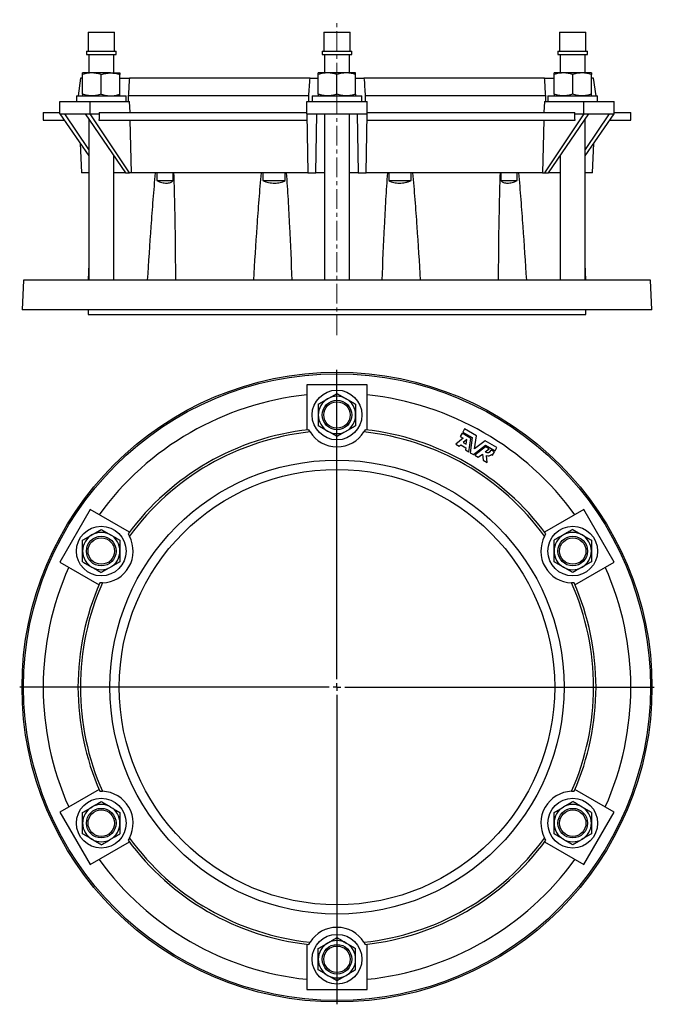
# Model space of a CAD drawing. Header units: millimetres. Extents: x 11 to 837, y -526 to 616.
# Tile 1 of 2: x 11 to 419, y -17 to 616. Entities that reach past the tile are written whole.
import ezdxf

# ---------------------------------------------------------------- set-up
doc = ezdxf.new("R2010")
doc.units = ezdxf.units.MM
doc.linetypes.add('CENTERX2', pattern=[20.32, 12.7, -2.54, 2.54, -2.54])
doc.layers.add('FORMAT', color=7, linetype='Continuous')

# ---------------------------------------------------------------- blocks, each defined once
blk = doc.blocks.new('SW_CENTERMARKSYMBOL_0')
at = {"layer": 'FORMAT', "color": 0}
for p, q in [((0, 5), (0, 204)), ((-5, 0), (-204, 0)), ((0, 0), (-2.5, 0)), ((0, 0), (0, 2.5)), ((0, 0), (0, -2.5)), ((0, 0), (2.5, 0)), ((5, 0), (204, 0)), ((0, -5), (0, -204))]:
    blk.add_line(p, q, dxfattribs=at)

msp = doc.modelspace()

# ---------------------------------------------------------------- linework, layer by layer
at = {"color": 7, "linetype": 'Continuous', "lineweight": 25}
for p, q in [((54.46, 608.08), (54.46, 595.81)), ((54.46, 608.08), (71.46, 608.08)), ((71.46, 595.81), (71.46, 608.08)), ((206.01, 608.08), (206.01, 595.81)), ((206.01, 608.08), (210.26, 608.08)), ((210.26, 608.08), (223.01, 608.08)), ((223.01, 595.81), (223.01, 608.08)), ((357.57, 608.08), (357.57, 595.81)), ((357.57, 608.08), (370.31, 608.08)), ((370.31, 608.08), (374.57, 608.08)), ((374.57, 595.81), (374.57, 608.08)), ((53.43, 595.81), (53.43, 593.81)), ((53.43, 595.81), (72.48, 595.81)), ((72.48, 593.81), (72.48, 595.81)), ((204.99, 595.81), (204.99, 593.81)), ((204.99, 595.81), (209.74, 595.81)), ((209.74, 595.81), (224.04, 595.81)), ((224.04, 593.81), (224.04, 595.81)), ((356.54, 595.81), (356.54, 593.81)), ((356.54, 595.81), (370.82, 595.81)), ((370.82, 595.81), (375.59, 595.81)), ((375.59, 593.81), (375.59, 595.81)), ((53.43, 593.81), (72.48, 593.81)), ((54.96, 593.81), (54.96, 581.88)), ((70.96, 581.88), (70.96, 593.81)), ((204.99, 593.81), (209.74, 593.81)), ((206.51, 593.81), (206.51, 581.88)), ((209.74, 593.81), (224.04, 593.81)), ((222.51, 581.88), (222.51, 593.81)), ((356.54, 593.81), (370.82, 593.81)), ((358.07, 593.81), (358.07, 581.88)), ((370.82, 593.81), (375.59, 593.81)), ((374.07, 581.88), (374.07, 593.81)), ((49.51, 578.58), (48, 567.08)), ((50.96, 578.58), (49.51, 578.58)), ((56.96, 581.88), (50.96, 581.88)), ((50.96, 568.16), (50.96, 580.81)), ((68.96, 581.88), (56.96, 581.88)), ((62.96, 568.16), (62.96, 580.81)), ((68.96, 581.88), (74.96, 581.88)), ((74.96, 568.16), (74.96, 580.81)), ((74.96, 578.58), (81.09, 578.58)), ((197.16, 578.58), (81.09, 578.58)), ((197.16, 578.58), (202.51, 578.58)), ((208.51, 581.88), (202.51, 581.88)), ((202.51, 568.16), (202.51, 580.81)), ((220.51, 581.88), (208.51, 581.88)), ((214.51, 568.16), (214.51, 580.81)), ((226.51, 581.88), (220.51, 581.88)), ((226.51, 568.16), (226.51, 580.81)), ((226.51, 578.58), (231.86, 578.58)), ((347.94, 578.58), (231.86, 578.58)), ((347.94, 578.58), (354.07, 578.58)), ((360.07, 581.88), (354.07, 581.88)), ((354.07, 568.16), (354.07, 580.81)), ((372.07, 581.88), (360.07, 581.88)), ((366.07, 568.16), (366.07, 580.81)), ((378.07, 581.88), (372.07, 581.88)), ((378.07, 568.16), (378.07, 580.81)), ((379.51, 578.58), (378.07, 578.58)), ((381.03, 567.08), (379.51, 578.58)), ((36.32, 555.58), (36.32, 563.58)), ((36.32, 563.58), (55.82, 563.58)), ((46.96, 567.08), (46.96, 563.58)), ((46.96, 567.08), (49.1, 567.08)), ((49.1, 567.08), (78.96, 567.08)), ((55.82, 555.58), (55.82, 563.58)), ((55.82, 563.58), (81.17, 563.58)), ((78.96, 563.58), (78.96, 567.08)), ((196.33, 567.02), (80.25, 567.02)), ((81.44, 556.48), (81.17, 563.58)), ((195.01, 555.58), (195.01, 563.58)), ((195.01, 563.58), (234.01, 563.58)), ((198.51, 567.08), (198.51, 563.58)), ((198.51, 567.08), (214.51, 567.08)), ((214.51, 567.08), (230.51, 567.08)), ((230.51, 563.58), (230.51, 567.08)), ((348.77, 567.02), (232.69, 567.02)), ((234.01, 555.58), (234.01, 563.58)), ((347.85, 563.58), (347.58, 556.48)), ((347.85, 563.58), (373.2, 563.58)), ((350.07, 567.08), (350.07, 563.58)), ((350.07, 567.08), (379.92, 567.08)), ((373.2, 555.58), (373.2, 563.58)), ((373.2, 563.58), (392.7, 563.58)), ((379.92, 567.08), (382.07, 567.08)), ((382.07, 563.58), (382.07, 567.08)), ((392.7, 555.58), (392.7, 563.58)), ((25.61, 556.48), (25.61, 551.48)), ((25.61, 556.48), (36.32, 556.48)), ((25.61, 551.48), (39.14, 551.48)), ((36.32, 555.58), (39.62, 555.58)), ((36.32, 555.58), (54.96, 528.46)), ((39.62, 555.58), (52.52, 555.58)), ((54.96, 532.55), (39.62, 555.58)), ((52.52, 555.58), (55.82, 555.58)), ((52.52, 555.58), (78.63, 517.58)), ((54.96, 552.04), (54.96, 448.58)), ((55.82, 555.58), (61.54, 555.58)), ((81.13, 517.58), (55.82, 555.58)), ((61.49, 551.48), (195.1, 551.48)), ((61.54, 556.48), (61.54, 555.58)), ((61.54, 556.48), (195.01, 556.48)), ((82.45, 517.58), (81.58, 551.48)), ((195.01, 555.58), (201.6, 555.58)), ((195.01, 555.58), (195.81, 517.58)), ((200.81, 517.58), (201.6, 555.58)), ((201.6, 555.58), (227.42, 555.58)), ((206.51, 555.58), (206.51, 448.58)), ((222.51, 448.58), (222.51, 555.58)), ((227.42, 555.58), (234.01, 555.58)), ((227.42, 555.58), (228.22, 517.58)), ((233.22, 517.58), (234.01, 555.58)), ((233.93, 551.48), (367.53, 551.48)), ((234.01, 556.48), (367.48, 556.48)), ((347.44, 551.48), (346.58, 517.58)), ((373.2, 555.58), (347.89, 517.58)), ((350.39, 517.58), (376.5, 555.58)), ((367.48, 555.58), (367.48, 556.48)), ((367.48, 555.58), (373.2, 555.58)), ((373.2, 555.58), (376.5, 555.58)), ((389.41, 555.58), (374.07, 532.55)), ((374.07, 528.46), (392.7, 555.58)), ((374.07, 448.58), (374.07, 552.04)), ((376.5, 555.58), (389.41, 555.58)), ((389.41, 555.58), (392.7, 555.58)), ((389.89, 551.48), (403.41, 551.48)), ((392.7, 556.48), (403.41, 556.48)), ((403.41, 551.48), (403.41, 556.48)), ((49.31, 536.67), (50.15, 517.58)), ((378.88, 517.58), (379.71, 536.67)), ((70.96, 448.58), (70.96, 528.76)), ((358.07, 528.76), (358.07, 448.58)), ((54.96, 517.58), (50.15, 517.58)), ((78.63, 517.58), (70.96, 517.58)), ((78.63, 517.58), (81.13, 517.58)), ((82.45, 517.58), (81.13, 517.58)), ((195.81, 517.58), (82.45, 517.58)), ((98.66, 517.58), (98.66, 512.58)), ((109.14, 512.58), (109.14, 517.58)), ((166.87, 517.58), (166.87, 512.58)), ((181.19, 512.58), (181.19, 517.58)), ((195.81, 517.58), (200.81, 517.58)), ((206.51, 517.58), (200.81, 517.58)), ((228.22, 517.58), (222.51, 517.58)), ((228.22, 517.58), (233.22, 517.58)), ((346.58, 517.58), (233.22, 517.58)), ((247.84, 517.58), (247.84, 512.58)), ((262.16, 512.58), (262.16, 517.58)), ((319.88, 517.58), (319.88, 512.58)), ((330.36, 512.58), (330.36, 517.58)), ((346.58, 517.58), (347.89, 517.58)), ((347.89, 517.58), (350.39, 517.58)), ((358.07, 517.58), (350.39, 517.58)), ((378.88, 517.58), (374.07, 517.58)), ((98.66, 512.58), (109.14, 512.58)), ((166.87, 512.58), (181.19, 512.58)), ((247.84, 512.58), (262.16, 512.58)), ((319.88, 512.58), (330.36, 512.58)), ((54.96, 459.08), (54.5, 448.58)), ((374.52, 448.58), (374.07, 459.08)), ((13.01, 448.58), (12.01, 429.58)), ((416.01, 448.58), (13.01, 448.58)), ((417.01, 429.58), (416.01, 448.58)), ((417.01, 429.58), (12.01, 429.58)), ((54.51, 429.58), (54.51, 426.58)), ((54.51, 426.58), (244.81, 426.58)), ((244.81, 426.58), (374.51, 426.58)), ((374.51, 426.58), (374.51, 429.58)), ((195.01, 381.37), (195.01, 352.25)), ((234.01, 381.37), (195.01, 381.37)), ((234.01, 352.25), (234.01, 381.37)), ((294.89, 350.08), (293.74, 348.1)), ((300.52, 346.83), (294.89, 350.08)), ((296.53, 352.93), (295.34, 350.88)), ((295.34, 350.88), (301.51, 347.32)), ((304.1, 348.56), (296.53, 352.93)), ((302.92, 340), (304.1, 348.56)), ((295.69, 346.98), (290.81, 343.03)), ((290.81, 343.03), (293.01, 341.76)), ((293.01, 341.76), (294.06, 342.61)), ((293.74, 348.1), (295.69, 346.98)), ((294.06, 342.61), (297.28, 340.75)), ((298.02, 346.11), (295.66, 344.2)), ((295.66, 344.2), (297.6, 343.07)), ((297.6, 343.07), (298.02, 346.11)), ((299.32, 338.12), (300.52, 346.83)), ((301.51, 347.32), (300.17, 337.63)), ((302.24, 336.43), (309.96, 342.43)), ((309.74, 345.3), (302.92, 340)), ((317.31, 340.93), (309.74, 345.3)), ((309.96, 342.43), (316.13, 338.88)), ((297.28, 340.75), (297.1, 339.4)), ((297.1, 339.4), (299.32, 338.12)), ((300.17, 337.63), (302.24, 336.43)), ((310.04, 341.33), (303.1, 335.94)), ((303.1, 335.94), (305.31, 334.66)), ((305.31, 334.66), (308.04, 336.78)), ((308.04, 336.78), (308.53, 332.8)), ((309.73, 338.09), (312.26, 340.05)), ((312.26, 340.05), (310.04, 341.33)), ((311.1, 331.32), (310.55, 335.82)), ((315.67, 338.08), (313.69, 339.23)), ((313.93, 336.45), (314.53, 336.1)), ((314.53, 336.1), (315.67, 338.08)), ((316.13, 338.88), (317.31, 340.93)), ((308.53, 332.8), (311.1, 331.32)), ((55.82, 301.01), (36.32, 267.23)), ((81.04, 286.45), (55.82, 301.01)), ((373.2, 301.01), (347.98, 286.45)), ((392.7, 267.23), (373.2, 301.01)), ((36.32, 267.23), (61.54, 252.67)), ((367.48, 252.67), (392.7, 267.23)), ((61.54, 121.07), (36.32, 106.51)), ((392.7, 106.51), (367.48, 121.07)), ((36.32, 106.51), (55.82, 72.73)), ((373.2, 72.73), (392.7, 106.51)), ((55.82, 72.73), (81.04, 87.3)), ((347.98, 87.3), (373.2, 72.73)), ((195.01, 21.5), (195.01, -7.63)), ((234.01, -7.63), (234.01, 21.5)), ((195.01, -7.63), (234.01, -7.63))]:
    msp.add_line(p, q, dxfattribs=at)
for centre, radius in [((214.51, 186.87), 202.5), ((214.51, 186.87), 201.5), ((214.51, 361.87), 16), ((214.51, 361.87), 9.52), ((214.51, 361.87), 8.5), ((214.51, 186.87), 146), ((214.51, 186.87), 140), ((62.96, 274.37), 16), ((366.07, 274.37), 16), ((62.96, 274.37), 9.53), ((62.96, 274.37), 8.5), ((366.07, 274.37), 9.52), ((366.07, 274.37), 8.5), ((62.96, 99.37), 16), ((366.07, 99.37), 16), ((62.96, 99.37), 9.52), ((62.96, 99.37), 8.5), ((366.07, 99.37), 9.52), ((366.07, 99.37), 8.5), ((214.51, 11.87), 16), ((214.51, 11.87), 9.53), ((214.51, 11.87), 8.5)]:
    msp.add_circle(centre, radius, dxfattribs=at)
for centre, radius, start, end in [((214.51, 186.87), 188.9, 95.92515, 144.07485), ((214.51, 361.87), 12, 60, 120), ((214.51, 186.87), 188.9, 35.92515, 84.07485), ((214.51, 361.87), 12, 120, 180), ((214.51, 361.87), 12, 0, 60), ((214.51, 361.87), 12, 180, 240), ((214.51, 361.87), 12, 300, 0), ((214.51, 186.87), 166.52, 96.26775, 143.73225), ((214.51, 186.87), 165, 96.0368, 143.9632), ((214.51, 361.87), 20.5, 212.1704, 327.8296), ((214.51, 361.87), 12, 240, 300), ((214.51, 186.87), 165, 36.0368, 83.9632), ((214.51, 186.87), 166.52, 36.26775, 83.73225), ((311.12, 340.71), 2.97, 242.05228, 330), ((311.66, 339.24), 3.6, 251.99113, 309.07517), ((62.96, 274.37), 12, 60, 120), ((366.07, 274.37), 12, 60, 120), ((62.96, 274.37), 12, 120, 180), ((62.96, 274.37), 20.5, 272.1704, 27.8296), ((62.96, 274.37), 12, 0, 60), ((366.07, 274.37), 20.5, 152.1704, 267.8296), ((366.07, 274.37), 12, 120, 180), ((366.07, 274.37), 12, 0, 60), ((62.96, 274.37), 12, 180, 240), ((62.96, 274.37), 12, 300, 0), ((366.07, 274.37), 12, 180, 240), ((366.07, 274.37), 12, 300, 0), ((214.51, 186.87), 188.9, 155.92515, 204.07485), ((62.96, 274.37), 12, 240, 300), ((366.07, 274.37), 12, 240, 300), ((214.51, 186.87), 188.9, 335.92515, 24.07485), ((214.51, 186.87), 166.52, 156.26775, 203.73225), ((214.51, 186.87), 165, 156.0368, 203.9632), ((214.51, 186.87), 165, 336.0368, 23.9632), ((214.51, 186.87), 166.52, 336.26775, 23.73225), ((62.96, 99.37), 20.5, 332.1704, 87.8296), ((366.07, 99.37), 20.5, 92.1704, 207.8296), ((62.96, 99.37), 12, 120, 180), ((62.96, 99.37), 12, 60, 120), ((62.96, 99.37), 12, 0, 60), ((366.07, 99.37), 12, 120, 180), ((366.07, 99.37), 12, 60, 120), ((366.07, 99.37), 12, 0, 60), ((62.96, 99.37), 12, 180, 240), ((62.96, 99.37), 12, 300, 0), ((366.07, 99.37), 12, 180, 240), ((366.07, 99.37), 12, 300, 0), ((62.96, 99.37), 12, 240, 300), ((214.51, 186.87), 165, 216.0368, 263.9632), ((214.51, 186.87), 165, 276.0368, 323.9632), ((366.07, 99.37), 12, 240, 300), ((214.51, 186.87), 166.52, 216.26775, 263.73225), ((214.51, 186.87), 166.52, 276.26775, 323.73225), ((214.51, 186.87), 188.9, 215.92515, 264.07485), ((214.51, 186.87), 188.9, 275.92515, 324.07485), ((214.51, 11.87), 20.5, 32.1704, 147.8296), ((214.51, 11.87), 12, 120, 180), ((214.51, 11.87), 12, 60, 120), ((214.51, 11.87), 12, 0, 60), ((214.51, 11.87), 12, 180, 240), ((214.51, 11.87), 12, 300, 0), ((214.51, 11.87), 12, 240, 300)]:
    msp.add_arc(centre, radius, start, end, dxfattribs=at)
for major_axis, start_param, end_param in [((94.48, 9017.99), 1.467573, 1.46803), ((-94.48, 9017.99), 4.815155, 4.815612)]:
    msp.add_ellipse((214.51, -375.34), major_axis=major_axis, ratio=0.018139, start_param=start_param, end_param=end_param, dxfattribs=at)
for points, knots in [([(56.96, 581.88), (56.45, 581.88), (55.94, 581.86), (54.92, 581.76), (54.42, 581.69), (52.92, 581.41), (51.94, 581.14), (50.96, 580.81)], [0, 0, 0, 0, 0.25, 0.25, 0.5, 0.5, 1, 1, 1, 1]), ([(50.96, 580.81), (50.96, 581.14), (50.96, 581.41), (50.96, 581.78), (50.96, 581.88), (50.96, 581.88)], [0, 0, 0, 0, 0.5, 0.5, 1, 1, 1, 1]), ([(62.96, 580.81), (61.98, 581.14), (60.99, 581.41), (58.99, 581.78), (57.98, 581.88), (56.96, 581.88)], [0, 0, 0, 0, 0.5, 0.5, 1, 1, 1, 1]), ([(62.96, 580.81), (63.93, 581.14), (64.93, 581.41), (66.94, 581.78), (67.94, 581.88), (68.96, 581.88)], [0, 0, 0, 0, 0.5, 0.5, 1, 1, 1, 1]), ([(68.96, 581.88), (69.46, 581.88), (69.97, 581.86), (70.99, 581.76), (71.5, 581.69), (73, 581.41), (73.99, 581.14), (74.96, 580.81)], [0, 0, 0, 0, 0.25, 0.25, 0.5, 0.5, 1, 1, 1, 1]), ([(74.96, 581.88), (74.96, 581.88), (74.96, 581.86), (74.96, 581.76), (74.96, 581.69), (74.96, 581.41), (74.96, 581.14), (74.96, 580.81)], [0, 0, 0, 0, 0.25, 0.25, 0.5, 0.5, 1, 1, 1, 1]), ([(208.51, 581.88), (208, 581.88), (207.49, 581.86), (206.48, 581.76), (205.98, 581.69), (204.48, 581.41), (203.49, 581.14), (202.51, 580.81)], [0, 0, 0, 0, 0.25, 0.25, 0.5, 0.5, 1, 1, 1, 1]), ([(202.51, 580.81), (202.51, 581.14), (202.51, 581.41), (202.51, 581.78), (202.51, 581.88), (202.51, 581.88)], [0, 0, 0, 0, 0.5, 0.5, 1, 1, 1, 1]), ([(214.51, 580.81), (213.53, 581.14), (212.54, 581.41), (210.54, 581.78), (209.53, 581.88), (208.51, 581.88)], [0, 0, 0, 0, 0.5, 0.5, 1, 1, 1, 1]), ([(220.51, 581.88), (220, 581.88), (219.49, 581.86), (218.48, 581.76), (217.98, 581.69), (216.48, 581.41), (215.49, 581.14), (214.51, 580.81)], [0, 0, 0, 0, 0.25, 0.25, 0.5, 0.5, 1, 1, 1, 1]), ([(226.51, 580.81), (225.53, 581.14), (224.54, 581.41), (222.54, 581.78), (221.53, 581.88), (220.51, 581.88)], [0, 0, 0, 0, 0.5, 0.5, 1, 1, 1, 1]), ([(226.51, 580.81), (226.51, 581.14), (226.51, 581.41), (226.51, 581.78), (226.51, 581.88), (226.51, 581.88)], [0, 0, 0, 0, 0.5, 0.5, 1, 1, 1, 1]), ([(360.07, 581.88), (359.56, 581.88), (359.05, 581.86), (358.03, 581.76), (357.52, 581.69), (356.02, 581.41), (355.04, 581.14), (354.07, 580.81)], [0, 0, 0, 0, 0.25, 0.25, 0.5, 0.5, 1, 1, 1, 1]), ([(354.07, 580.81), (354.07, 581.14), (354.07, 581.41), (354.07, 581.78), (354.07, 581.88), (354.07, 581.88)], [0, 0, 0, 0, 0.5, 0.5, 1, 1, 1, 1]), ([(366.07, 580.81), (365.09, 581.14), (364.09, 581.41), (362.09, 581.78), (361.08, 581.88), (360.07, 581.88)], [0, 0, 0, 0, 0.5, 0.5, 1, 1, 1, 1]), ([(372.07, 581.88), (371.56, 581.88), (371.05, 581.86), (370.03, 581.76), (369.53, 581.69), (368.03, 581.41), (367.05, 581.14), (366.07, 580.81)], [0, 0, 0, 0, 0.25, 0.25, 0.5, 0.5, 1, 1, 1, 1]), ([(378.07, 580.81), (377.08, 581.14), (376.1, 581.41), (374.1, 581.78), (373.09, 581.88), (372.07, 581.88)], [0, 0, 0, 0, 0.5, 0.5, 1, 1, 1, 1]), ([(378.07, 581.88), (378.07, 581.88), (378.07, 581.86), (378.07, 581.76), (378.07, 581.69), (378.07, 581.41), (378.07, 581.14), (378.07, 580.81)], [0, 0, 0, 0, 0.25, 0.25, 0.5, 0.5, 1, 1, 1, 1]), ([(56.96, 567.08), (56.45, 567.08), (55.94, 567.11), (54.92, 567.21), (54.42, 567.28), (52.92, 567.56), (51.94, 567.83), (50.96, 568.16)], [0, 0, 0, 0, 0.25, 0.25, 0.5, 0.5, 1, 1, 1, 1]), ([(50.96, 568.16), (50.96, 567.83), (50.96, 567.56), (50.96, 567.19), (50.96, 567.08), (50.96, 567.08)], [0, 0, 0, 0, 0.5, 0.5, 1, 1, 1, 1]), ([(62.96, 568.16), (61.98, 567.83), (60.99, 567.56), (58.99, 567.19), (57.98, 567.08), (56.96, 567.08)], [0, 0, 0, 0, 0.5, 0.5, 1, 1, 1, 1]), ([(62.96, 568.16), (63.93, 567.83), (64.93, 567.56), (66.94, 567.18), (67.94, 567.08), (68.96, 567.08)], [0, 0, 0, 0, 0.5, 0.5, 1, 1, 1, 1]), ([(68.96, 567.08), (69.46, 567.08), (69.97, 567.11), (70.99, 567.21), (71.5, 567.28), (73, 567.56), (73.99, 567.83), (74.96, 568.16)], [0, 0, 0, 0, 0.25, 0.25, 0.5, 0.5, 1, 1, 1, 1]), ([(74.96, 567.08), (74.96, 567.08), (74.96, 567.11), (74.96, 567.21), (74.96, 567.28), (74.96, 567.56), (74.96, 567.83), (74.96, 568.16)], [0, 0, 0, 0, 0.25, 0.25, 0.5, 0.5, 1, 1, 1, 1]), ([(208.51, 567.08), (208, 567.08), (207.49, 567.11), (206.48, 567.21), (205.98, 567.28), (204.48, 567.56), (203.49, 567.83), (202.51, 568.16)], [0, 0, 0, 0, 0.25, 0.25, 0.5, 0.5, 1, 1, 1, 1]), ([(202.51, 568.16), (202.51, 567.83), (202.51, 567.56), (202.51, 567.18), (202.51, 567.08), (202.51, 567.08)], [0, 0, 0, 0, 0.5, 0.5, 1, 1, 1, 1]), ([(214.51, 568.16), (213.53, 567.83), (212.54, 567.56), (210.54, 567.19), (209.53, 567.08), (208.51, 567.08)], [0, 0, 0, 0, 0.5, 0.5, 1, 1, 1, 1]), ([(220.51, 567.08), (220, 567.08), (219.49, 567.11), (218.48, 567.21), (217.98, 567.28), (216.48, 567.56), (215.49, 567.83), (214.51, 568.16)], [0, 0, 0, 0, 0.25, 0.25, 0.5, 0.5, 1, 1, 1, 1]), ([(226.51, 568.16), (225.53, 567.83), (224.54, 567.56), (222.54, 567.19), (221.53, 567.08), (220.51, 567.08)], [0, 0, 0, 0, 0.5, 0.5, 1, 1, 1, 1]), ([(226.51, 568.16), (226.51, 567.83), (226.51, 567.56), (226.51, 567.18), (226.51, 567.08), (226.51, 567.08)], [0, 0, 0, 0, 0.5, 0.5, 1, 1, 1, 1]), ([(360.07, 567.08), (359.56, 567.08), (359.05, 567.11), (358.03, 567.21), (357.52, 567.28), (356.02, 567.56), (355.04, 567.83), (354.07, 568.16)], [0, 0, 0, 0, 0.25, 0.25, 0.5, 0.5, 1, 1, 1, 1]), ([(354.07, 568.16), (354.07, 567.83), (354.07, 567.56), (354.07, 567.19), (354.07, 567.08), (354.07, 567.08)], [0, 0, 0, 0, 0.5, 0.5, 1, 1, 1, 1]), ([(366.07, 568.16), (365.09, 567.83), (364.09, 567.56), (362.09, 567.18), (361.08, 567.08), (360.07, 567.08)], [0, 0, 0, 0, 0.5, 0.5, 1, 1, 1, 1]), ([(372.07, 567.08), (371.56, 567.08), (371.05, 567.11), (370.03, 567.21), (369.53, 567.28), (368.03, 567.56), (367.05, 567.83), (366.07, 568.16)], [0, 0, 0, 0, 0.25, 0.25, 0.5, 0.5, 1, 1, 1, 1]), ([(378.07, 568.16), (377.08, 567.83), (376.1, 567.56), (374.1, 567.19), (373.09, 567.08), (372.07, 567.08)], [0, 0, 0, 0, 0.5, 0.5, 1, 1, 1, 1]), ([(378.07, 567.08), (378.07, 567.08), (378.07, 567.11), (378.07, 567.21), (378.07, 567.28), (378.07, 567.56), (378.07, 567.83), (378.07, 568.16)], [0, 0, 0, 0, 0.25, 0.25, 0.5, 0.5, 1, 1, 1, 1]), ([(92.77, 448.58), (93.5, 460.09), (94.26, 471.6), (95.5, 488.85), (95.92, 494.6), (96.83, 506.1), (97.3, 511.84), (97.81, 517.58)], [0, 0, 0, 0, 0.5, 0.5, 0.75, 0.75, 1, 1, 1, 1]), ([(109.49, 517.58), (109.68, 511.84), (109.83, 506.1), (110.1, 494.6), (110.21, 488.86), (110.48, 471.6), (110.59, 460.09), (110.67, 448.58)], [0, 0, 0, 0, 0.25, 0.25, 0.5, 0.5, 1, 1, 1, 1]), ([(161.01, 448.58), (161.67, 460.09), (162.38, 471.6), (163.59, 488.85), (164.02, 494.6), (164.93, 506.1), (165.42, 511.84), (165.96, 517.58)], [0, 0, 0, 0, 0.5, 0.5, 0.75, 0.75, 1, 1, 1, 1]), ([(181.91, 517.58), (182.33, 511.84), (182.7, 506.1), (183.38, 494.6), (183.69, 488.86), (184.54, 471.6), (185.03, 460.09), (185.45, 448.58)], [0, 0, 0, 0, 0.25, 0.25, 0.5, 0.5, 1, 1, 1, 1]), ([(243.57, 448.58), (244, 460.09), (244.48, 471.6), (245.34, 488.85), (245.64, 494.6), (246.32, 506.1), (246.7, 511.84), (247.12, 517.58)], [0, 0, 0, 0, 0.5, 0.5, 0.75, 0.75, 1, 1, 1, 1]), ([(263.06, 517.58), (263.6, 511.84), (264.09, 506.1), (265, 494.6), (265.43, 488.86), (266.64, 471.6), (267.36, 460.09), (268.02, 448.58)], [0, 0, 0, 0, 0.25, 0.25, 0.5, 0.5, 1, 1, 1, 1]), ([(318.36, 448.58), (318.43, 460.09), (318.54, 471.6), (318.82, 488.85), (318.93, 494.6), (319.19, 506.1), (319.35, 511.84), (319.54, 517.58)], [0, 0, 0, 0, 0.5, 0.5, 0.75, 0.75, 1, 1, 1, 1]), ([(331.21, 517.58), (331.72, 511.84), (332.2, 506.1), (333.1, 494.6), (333.53, 488.86), (334.77, 471.6), (335.53, 460.09), (336.25, 448.58)], [0, 0, 0, 0, 0.25, 0.25, 0.5, 0.5, 1, 1, 1, 1]), ([(98.66, 512.58), (99.77, 512.08), (100.86, 511.68), (102.45, 511.27), (102.97, 511.16), (103.97, 511.02), (104.44, 510.98), (105.36, 510.98), (105.8, 511.02), (106.63, 511.16), (107.01, 511.27), (107.72, 511.54), (108.04, 511.71), (108.64, 512.11), (108.91, 512.33), (109.14, 512.58)], [0, 0, 0, 0, 0.25, 0.25, 0.375, 0.375, 0.5, 0.5, 0.625, 0.625, 0.75, 0.75, 0.875, 0.875, 1, 1, 1, 1]), ([(166.87, 512.58), (168.07, 512.08), (169.3, 511.68), (171.21, 511.27), (171.85, 511.16), (173.13, 511.02), (173.76, 510.98), (175.01, 510.98), (175.63, 511.02), (176.85, 511.16), (177.44, 511.27), (178.58, 511.54), (179.13, 511.71), (180.19, 512.11), (180.7, 512.33), (181.19, 512.58)], [0, 0, 0, 0, 0.25, 0.25, 0.375, 0.375, 0.5, 0.5, 0.625, 0.625, 0.75, 0.75, 0.875, 0.875, 1, 1, 1, 1]), ([(247.84, 512.58), (248.81, 512.08), (249.86, 511.68), (251.57, 511.27), (252.17, 511.16), (253.38, 511.02), (253.99, 510.98), (255.24, 510.98), (255.88, 511.02), (257.17, 511.16), (257.8, 511.27), (259.07, 511.54), (259.7, 511.71), (260.94, 512.11), (261.56, 512.33), (262.16, 512.58)], [0, 0, 0, 0, 0.25, 0.25, 0.375, 0.375, 0.5, 0.5, 0.625, 0.625, 0.75, 0.75, 0.875, 0.875, 1, 1, 1, 1]), ([(319.88, 512.58), (320.36, 512.08), (320.94, 511.68), (322.01, 511.27), (322.4, 511.16), (323.22, 511.02), (323.65, 510.98), (324.56, 510.98), (325.05, 511.02), (326.05, 511.16), (326.57, 511.27), (327.62, 511.54), (328.16, 511.71), (329.25, 512.11), (329.81, 512.33), (330.36, 512.58)], [0, 0, 0, 0, 0.25, 0.25, 0.375, 0.375, 0.5, 0.5, 0.625, 0.625, 0.75, 0.75, 0.875, 0.875, 1, 1, 1, 1]), ([(208.51, 372.26), (209.02, 372.56), (209.53, 372.85), (210.54, 373.44), (211.05, 373.73), (212.55, 374.59), (213.53, 375.16), (214.51, 375.73)], [0, 0, 0, 0, 0.25, 0.25, 0.5, 0.5, 1, 1, 1, 1]), ([(214.51, 375.73), (215.49, 375.16), (216.48, 374.59), (218.48, 373.44), (219.49, 372.85), (220.51, 372.26)], [0, 0, 0, 0, 0.5, 0.5, 1, 1, 1, 1]), ([(202.51, 368.8), (203.49, 369.37), (204.48, 369.94), (206.48, 371.09), (207.49, 371.67), (208.51, 372.26)], [0, 0, 0, 0, 0.5, 0.5, 1, 1, 1, 1]), ([(202.51, 368.8), (202.51, 367.67), (202.51, 366.52), (202.51, 364.21), (202.51, 363.04), (202.51, 361.87)], [0, 0, 0, 0, 0.5, 0.5, 1, 1, 1, 1]), ([(220.51, 372.26), (221.02, 371.97), (221.53, 371.68), (222.54, 371.09), (223.05, 370.8), (224.55, 369.94), (225.53, 369.37), (226.51, 368.8)], [0, 0, 0, 0, 0.25, 0.25, 0.5, 0.5, 1, 1, 1, 1]), ([(226.51, 368.8), (226.51, 367.67), (226.51, 366.52), (226.51, 364.21), (226.51, 363.04), (226.51, 361.87)], [0, 0, 0, 0, 0.5, 0.5, 1, 1, 1, 1]), ([(202.51, 361.87), (202.51, 361.29), (202.51, 360.7), (202.51, 359.52), (202.51, 358.93), (202.51, 357.2), (202.51, 356.06), (202.51, 354.94)], [0, 0, 0, 0, 0.25, 0.25, 0.5, 0.5, 1, 1, 1, 1]), ([(226.51, 361.87), (226.51, 361.29), (226.51, 360.7), (226.51, 359.52), (226.51, 358.93), (226.51, 357.2), (226.51, 356.06), (226.51, 354.94)], [0, 0, 0, 0, 0.25, 0.25, 0.5, 0.5, 1, 1, 1, 1]), ([(208.51, 351.48), (208, 351.77), (207.49, 352.07), (206.48, 352.65), (205.98, 352.94), (204.48, 353.81), (203.49, 354.38), (202.51, 354.94)], [0, 0, 0, 0, 0.25, 0.25, 0.5, 0.5, 1, 1, 1, 1]), ([(226.51, 354.94), (225.53, 354.38), (224.54, 353.81), (222.54, 352.65), (221.53, 352.07), (220.51, 351.48)], [0, 0, 0, 0, 0.5, 0.5, 1, 1, 1, 1]), ([(214.51, 348.02), (213.53, 348.58), (212.54, 349.15), (210.54, 350.31), (209.53, 350.89), (208.51, 351.48)], [0, 0, 0, 0, 0.5, 0.5, 1, 1, 1, 1]), ([(220.51, 351.48), (220, 351.19), (219.49, 350.89), (218.48, 350.31), (217.98, 350.02), (216.48, 349.15), (215.49, 348.58), (214.51, 348.02)], [0, 0, 0, 0, 0.25, 0.25, 0.5, 0.5, 1, 1, 1, 1]), ([(56.96, 284.76), (57.47, 285.06), (57.98, 285.35), (58.99, 285.94), (59.49, 286.23), (60.99, 287.09), (61.98, 287.66), (62.96, 288.23)], [0, 0, 0, 0, 0.25, 0.25, 0.5, 0.5, 1, 1, 1, 1]), ([(62.96, 288.23), (63.93, 287.67), (64.93, 287.09), (66.94, 285.93), (67.94, 285.35), (68.96, 284.76)], [0, 0, 0, 0, 0.5, 0.5, 1, 1, 1, 1]), ([(366.07, 288.23), (365.09, 287.67), (364.09, 287.09), (362.09, 285.93), (361.08, 285.35), (360.07, 284.76)], [0, 0, 0, 0, 0.5, 0.5, 1, 1, 1, 1]), ([(366.07, 288.23), (367.05, 287.66), (368.04, 287.09), (370.03, 285.94), (371.04, 285.35), (372.07, 284.76)], [0, 0, 0, 0, 0.5, 0.5, 1, 1, 1, 1]), ([(50.96, 281.3), (51.94, 281.87), (52.93, 282.44), (54.93, 283.59), (55.94, 284.17), (56.96, 284.76)], [0, 0, 0, 0, 0.5, 0.5, 1, 1, 1, 1]), ([(50.96, 274.37), (50.96, 274.96), (50.96, 275.55), (50.96, 276.72), (50.96, 277.3), (50.96, 279.03), (50.96, 280.17), (50.96, 281.3)], [0, 0, 0, 0, 0.25, 0.25, 0.5, 0.5, 1, 1, 1, 1]), ([(68.96, 284.76), (69.46, 284.47), (69.97, 284.18), (70.99, 283.59), (71.5, 283.3), (73, 282.43), (73.99, 281.86), (74.96, 281.3)], [0, 0, 0, 0, 0.25, 0.25, 0.5, 0.5, 1, 1, 1, 1]), ([(74.96, 281.3), (74.96, 280.17), (74.96, 279.03), (74.96, 276.72), (74.96, 275.55), (74.96, 274.37)], [0, 0, 0, 0, 0.5, 0.5, 1, 1, 1, 1]), ([(360.07, 284.76), (359.56, 284.47), (359.05, 284.18), (358.03, 283.59), (357.52, 283.3), (356.02, 282.43), (355.04, 281.86), (354.07, 281.3)], [0, 0, 0, 0, 0.25, 0.25, 0.5, 0.5, 1, 1, 1, 1]), ([(354.07, 274.37), (354.07, 274.96), (354.07, 275.55), (354.07, 276.72), (354.07, 277.3), (354.07, 279.03), (354.07, 280.17), (354.07, 281.3)], [0, 0, 0, 0, 0.25, 0.25, 0.5, 0.5, 1, 1, 1, 1]), ([(372.07, 284.76), (372.58, 284.47), (373.09, 284.18), (374.1, 283.59), (374.6, 283.3), (376.1, 282.44), (377.09, 281.87), (378.07, 281.3)], [0, 0, 0, 0, 0.25, 0.25, 0.5, 0.5, 1, 1, 1, 1]), ([(378.07, 281.3), (378.07, 280.17), (378.07, 279.03), (378.07, 276.72), (378.07, 275.55), (378.07, 274.37)], [0, 0, 0, 0, 0.5, 0.5, 1, 1, 1, 1]), ([(50.96, 267.44), (50.96, 268.58), (50.96, 269.72), (50.96, 272.03), (50.96, 273.19), (50.96, 274.37)], [0, 0, 0, 0, 0.5, 0.5, 1, 1, 1, 1]), ([(74.96, 274.37), (74.96, 273.78), (74.96, 273.19), (74.96, 272.03), (74.96, 271.44), (74.96, 269.71), (74.96, 268.57), (74.96, 267.44)], [0, 0, 0, 0, 0.25, 0.25, 0.5, 0.5, 1, 1, 1, 1]), ([(354.07, 267.44), (354.07, 268.58), (354.07, 269.72), (354.07, 272.03), (354.07, 273.19), (354.07, 274.37)], [0, 0, 0, 0, 0.5, 0.5, 1, 1, 1, 1]), ([(378.07, 274.37), (378.07, 273.78), (378.07, 273.19), (378.07, 272.03), (378.07, 271.44), (378.07, 269.71), (378.07, 268.57), (378.07, 267.44)], [0, 0, 0, 0, 0.25, 0.25, 0.5, 0.5, 1, 1, 1, 1]), ([(50.96, 267.44), (51.93, 266.88), (52.93, 266.3), (54.94, 265.15), (55.94, 264.57), (56.96, 263.98)], [0, 0, 0, 0, 0.5, 0.5, 1, 1, 1, 1]), ([(74.96, 267.44), (73.98, 266.88), (72.99, 266.31), (70.99, 265.15), (69.98, 264.57), (68.96, 263.98)], [0, 0, 0, 0, 0.5, 0.5, 1, 1, 1, 1]), ([(360.07, 263.98), (359.56, 264.27), (359.05, 264.57), (358.03, 265.15), (357.53, 265.44), (356.03, 266.31), (355.05, 266.88), (354.07, 267.44)], [0, 0, 0, 0, 0.25, 0.25, 0.5, 0.5, 1, 1, 1, 1]), ([(378.07, 267.44), (377.09, 266.88), (376.09, 266.3), (374.09, 265.15), (373.08, 264.57), (372.07, 263.98)], [0, 0, 0, 0, 0.5, 0.5, 1, 1, 1, 1]), ([(56.96, 263.98), (57.46, 263.69), (57.97, 263.39), (58.99, 262.8), (59.5, 262.51), (61, 261.64), (61.99, 261.08), (62.96, 260.52)], [0, 0, 0, 0, 0.25, 0.25, 0.5, 0.5, 1, 1, 1, 1]), ([(68.96, 263.98), (68.45, 263.69), (67.94, 263.39), (66.92, 262.81), (66.42, 262.52), (64.92, 261.65), (63.94, 261.08), (62.96, 260.52)], [0, 0, 0, 0, 0.25, 0.25, 0.5, 0.5, 1, 1, 1, 1]), ([(366.07, 260.52), (365.08, 261.08), (364.1, 261.65), (362.1, 262.81), (361.09, 263.39), (360.07, 263.98)], [0, 0, 0, 0, 0.5, 0.5, 1, 1, 1, 1]), ([(372.07, 263.98), (371.56, 263.69), (371.05, 263.39), (370.03, 262.8), (369.52, 262.51), (368.02, 261.64), (367.04, 261.08), (366.07, 260.52)], [0, 0, 0, 0, 0.25, 0.25, 0.5, 0.5, 1, 1, 1, 1]), ([(50.96, 106.3), (51.93, 106.86), (52.93, 107.44), (54.94, 108.6), (55.94, 109.18), (56.96, 109.76)], [0, 0, 0, 0, 0.5, 0.5, 1, 1, 1, 1]), ([(56.96, 109.76), (57.46, 110.06), (57.97, 110.35), (58.99, 110.94), (59.5, 111.23), (61, 112.1), (61.99, 112.67), (62.96, 113.23)], [0, 0, 0, 0, 0.25, 0.25, 0.5, 0.5, 1, 1, 1, 1]), ([(62.96, 113.23), (63.94, 112.66), (64.93, 112.09), (66.93, 110.94), (67.94, 110.35), (68.96, 109.76)], [0, 0, 0, 0, 0.5, 0.5, 1, 1, 1, 1]), ([(68.96, 109.76), (69.47, 109.47), (69.98, 109.18), (70.99, 108.59), (71.49, 108.3), (72.99, 107.44), (73.98, 106.87), (74.96, 106.3)], [0, 0, 0, 0, 0.25, 0.25, 0.5, 0.5, 1, 1, 1, 1]), ([(354.07, 106.3), (355.05, 106.87), (356.04, 107.44), (358.03, 108.59), (359.04, 109.17), (360.07, 109.76)], [0, 0, 0, 0, 0.5, 0.5, 1, 1, 1, 1]), ([(360.07, 109.76), (360.58, 110.06), (361.09, 110.35), (362.1, 110.94), (362.6, 111.23), (364.1, 112.09), (365.09, 112.66), (366.07, 113.23)], [0, 0, 0, 0, 0.25, 0.25, 0.5, 0.5, 1, 1, 1, 1]), ([(372.07, 109.76), (371.56, 110.06), (371.05, 110.35), (370.03, 110.94), (369.52, 111.23), (368.02, 112.1), (367.04, 112.67), (366.07, 113.23)], [0, 0, 0, 0, 0.25, 0.25, 0.5, 0.5, 1, 1, 1, 1]), ([(378.07, 106.3), (377.09, 106.86), (376.09, 107.44), (374.09, 108.6), (373.08, 109.18), (372.07, 109.76)], [0, 0, 0, 0, 0.5, 0.5, 1, 1, 1, 1]), ([(50.96, 99.37), (50.96, 99.96), (50.96, 100.55), (50.96, 101.72), (50.96, 102.3), (50.96, 104.03), (50.96, 105.17), (50.96, 106.3)], [0, 0, 0, 0, 0.25, 0.25, 0.5, 0.5, 1, 1, 1, 1]), ([(74.96, 106.3), (74.96, 105.17), (74.96, 104.03), (74.96, 101.72), (74.96, 100.55), (74.96, 99.37)], [0, 0, 0, 0, 0.5, 0.5, 1, 1, 1, 1]), ([(354.07, 99.37), (354.07, 99.96), (354.07, 100.55), (354.07, 101.72), (354.07, 102.3), (354.07, 104.03), (354.07, 105.17), (354.07, 106.3)], [0, 0, 0, 0, 0.25, 0.25, 0.5, 0.5, 1, 1, 1, 1]), ([(378.07, 106.3), (378.07, 105.17), (378.07, 104.03), (378.07, 101.72), (378.07, 100.55), (378.07, 99.37)], [0, 0, 0, 0, 0.5, 0.5, 1, 1, 1, 1]), ([(50.96, 92.44), (50.96, 93.58), (50.96, 94.72), (50.96, 97.03), (50.96, 98.19), (50.96, 99.37)], [0, 0, 0, 0, 0.5, 0.5, 1, 1, 1, 1]), ([(74.96, 99.37), (74.96, 98.78), (74.96, 98.19), (74.96, 97.03), (74.96, 96.44), (74.96, 94.71), (74.96, 93.57), (74.96, 92.44)], [0, 0, 0, 0, 0.25, 0.25, 0.5, 0.5, 1, 1, 1, 1]), ([(354.07, 92.44), (354.07, 93.58), (354.07, 94.72), (354.07, 97.03), (354.07, 98.19), (354.07, 99.37)], [0, 0, 0, 0, 0.5, 0.5, 1, 1, 1, 1]), ([(378.07, 99.37), (378.07, 98.78), (378.07, 98.19), (378.07, 97.03), (378.07, 96.44), (378.07, 94.71), (378.07, 93.57), (378.07, 92.44)], [0, 0, 0, 0, 0.25, 0.25, 0.5, 0.5, 1, 1, 1, 1]), ([(56.96, 88.98), (56.45, 89.27), (55.94, 89.57), (54.92, 90.15), (54.42, 90.44), (52.92, 91.31), (51.94, 91.88), (50.96, 92.44)], [0, 0, 0, 0, 0.25, 0.25, 0.5, 0.5, 1, 1, 1, 1]), ([(62.96, 85.52), (61.98, 86.08), (60.99, 86.65), (58.99, 87.81), (57.98, 88.39), (56.96, 88.98)], [0, 0, 0, 0, 0.5, 0.5, 1, 1, 1, 1]), ([(62.96, 85.52), (63.93, 86.08), (64.93, 86.66), (66.94, 87.81), (67.94, 88.39), (68.96, 88.98)], [0, 0, 0, 0, 0.5, 0.5, 1, 1, 1, 1]), ([(68.96, 88.98), (69.46, 89.27), (69.97, 89.57), (70.99, 90.16), (71.5, 90.45), (73, 91.32), (73.99, 91.88), (74.96, 92.44)], [0, 0, 0, 0, 0.25, 0.25, 0.5, 0.5, 1, 1, 1, 1]), ([(360.07, 88.98), (359.56, 89.27), (359.05, 89.57), (358.03, 90.16), (357.52, 90.45), (356.02, 91.32), (355.04, 91.88), (354.07, 92.44)], [0, 0, 0, 0, 0.25, 0.25, 0.5, 0.5, 1, 1, 1, 1]), ([(366.07, 85.52), (365.09, 86.08), (364.09, 86.66), (362.09, 87.81), (361.08, 88.39), (360.07, 88.98)], [0, 0, 0, 0, 0.5, 0.5, 1, 1, 1, 1]), ([(372.07, 88.98), (371.56, 88.69), (371.05, 88.39), (370.03, 87.81), (369.53, 87.52), (368.03, 86.65), (367.05, 86.08), (366.07, 85.52)], [0, 0, 0, 0, 0.25, 0.25, 0.5, 0.5, 1, 1, 1, 1]), ([(378.07, 92.44), (377.08, 91.88), (376.1, 91.31), (374.1, 90.15), (373.09, 89.57), (372.07, 88.98)], [0, 0, 0, 0, 0.5, 0.5, 1, 1, 1, 1]), ([(208.51, 22.26), (209.02, 22.56), (209.53, 22.85), (210.54, 23.44), (211.05, 23.73), (212.55, 24.59), (213.53, 25.16), (214.51, 25.73)], [0, 0, 0, 0, 0.25, 0.25, 0.5, 0.5, 1, 1, 1, 1]), ([(214.51, 25.73), (215.49, 25.16), (216.48, 24.59), (218.48, 23.44), (219.49, 22.85), (220.51, 22.26)], [0, 0, 0, 0, 0.5, 0.5, 1, 1, 1, 1]), ([(202.51, 18.8), (203.49, 19.37), (204.48, 19.94), (206.48, 21.09), (207.49, 21.67), (208.51, 22.26)], [0, 0, 0, 0, 0.5, 0.5, 1, 1, 1, 1]), ([(220.51, 22.26), (221.02, 21.97), (221.53, 21.68), (222.54, 21.09), (223.05, 20.8), (224.55, 19.94), (225.53, 19.37), (226.51, 18.8)], [0, 0, 0, 0, 0.25, 0.25, 0.5, 0.5, 1, 1, 1, 1]), ([(202.51, 11.87), (202.51, 12.46), (202.51, 13.05), (202.51, 14.22), (202.51, 14.81), (202.51, 16.55), (202.51, 17.68), (202.51, 18.8)], [0, 0, 0, 0, 0.25, 0.25, 0.5, 0.5, 1, 1, 1, 1]), ([(226.51, 11.87), (226.51, 12.46), (226.51, 13.05), (226.51, 14.22), (226.51, 14.81), (226.51, 16.55), (226.51, 17.68), (226.51, 18.8)], [0, 0, 0, 0, 0.25, 0.25, 0.5, 0.5, 1, 1, 1, 1]), ([(202.51, 4.94), (202.51, 6.07), (202.51, 7.22), (202.51, 9.54), (202.51, 10.7), (202.51, 11.87)], [0, 0, 0, 0, 0.5, 0.5, 1, 1, 1, 1]), ([(226.51, 4.94), (226.51, 6.07), (226.51, 7.22), (226.51, 9.54), (226.51, 10.7), (226.51, 11.87)], [0, 0, 0, 0, 0.5, 0.5, 1, 1, 1, 1]), ([(208.51, 1.48), (208, 1.77), (207.49, 2.07), (206.48, 2.65), (205.98, 2.94), (204.48, 3.81), (203.49, 4.38), (202.51, 4.94)], [0, 0, 0, 0, 0.25, 0.25, 0.5, 0.5, 1, 1, 1, 1]), ([(214.51, -1.98), (213.53, -1.42), (212.54, -0.85), (210.54, 0.31), (209.53, 0.89), (208.51, 1.48)], [0, 0, 0, 0, 0.5, 0.5, 1, 1, 1, 1]), ([(220.51, 1.48), (220, 1.19), (219.49, 0.89), (218.48, 0.31), (217.98, 0.02), (216.48, -0.85), (215.49, -1.42), (214.51, -1.98)], [0, 0, 0, 0, 0.25, 0.25, 0.5, 0.5, 1, 1, 1, 1]), ([(226.51, 4.94), (225.53, 4.38), (224.54, 3.81), (222.54, 2.65), (221.53, 2.07), (220.51, 1.48)], [0, 0, 0, 0, 0.5, 0.5, 1, 1, 1, 1])]:
    msp.add_open_spline(points, degree=3, knots=knots, dxfattribs=at)
for points in [[(81.09, 578.58), (80.82, 574.73), (80.54, 570.88), (80.25, 567.02)], [(196.33, 567.02), (196.58, 570.88), (196.86, 574.73), (197.16, 578.58)], [(231.86, 578.58), (232.17, 574.73), (232.44, 570.88), (232.69, 567.02)], [(348.77, 567.02), (348.48, 570.88), (348.2, 574.73), (347.94, 578.58)], [(80.25, 567.02), (80.28, 565.87), (80.31, 564.73), (80.34, 563.58)], [(196.41, 563.58), (196.38, 564.73), (196.36, 565.87), (196.33, 567.02)], [(232.69, 567.02), (232.67, 565.87), (232.64, 564.73), (232.62, 563.58)], [(348.69, 563.58), (348.72, 564.73), (348.74, 565.87), (348.77, 567.02)], [(197.16, 350.96), (196.86, 351.44), (196.58, 351.92), (196.33, 352.4)], [(232.69, 352.4), (232.44, 351.92), (232.17, 351.44), (231.86, 350.96)], [(80.25, 285.38), (80.54, 284.92), (80.82, 284.44), (81.09, 283.94)], [(347.94, 283.94), (348.2, 284.44), (348.48, 284.92), (348.77, 285.38)], [(63.73, 253.89), (63.17, 253.87), (62.62, 253.87), (62.07, 253.89)], [(366.95, 253.89), (366.41, 253.87), (365.85, 253.87), (365.29, 253.89)], [(62.07, 119.85), (62.62, 119.88), (63.17, 119.88), (63.73, 119.86)], [(365.29, 119.86), (365.85, 119.88), (366.41, 119.88), (366.95, 119.85)], [(81.09, 89.8), (80.82, 89.3), (80.54, 88.82), (80.25, 88.36)], [(348.77, 88.36), (348.48, 88.82), (348.2, 89.3), (347.94, 89.8)], [(196.33, 21.34), (196.58, 21.83), (196.86, 22.31), (197.16, 22.79)], [(231.86, 22.79), (232.17, 22.31), (232.44, 21.83), (232.69, 21.34)]]:
    msp.add_open_spline(points, degree=3, dxfattribs=at)
at = {"layer": 'FORMAT', "linetype": 'CENTERX2', "lineweight": 18}
msp.add_line((214.51, 413.16), (214.51, 616.09), dxfattribs=at)

# ---------------------------------------------------------------- block references
at = {"layer": 'FORMAT'}
msp.add_blockref('SW_CENTERMARKSYMBOL_0', (214.51, 186.87), dxfattribs=at)

doc.saveas('drawing.dxf')
